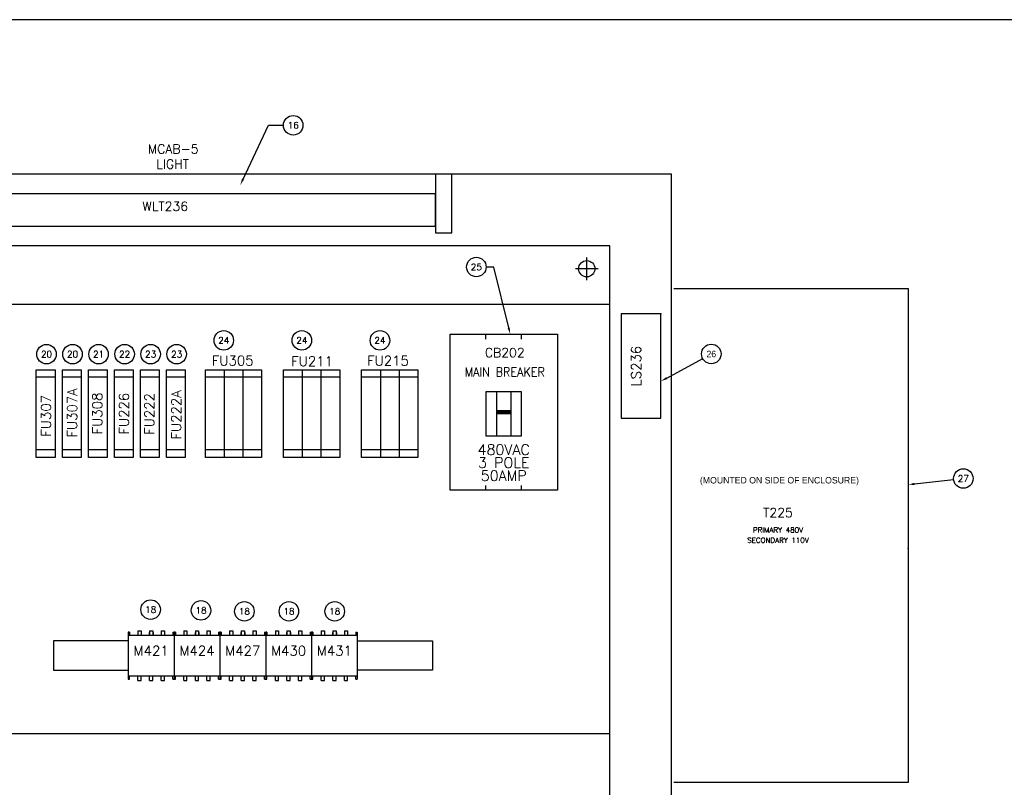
# Model space of a CAD drawing. Header units: inches. Extents: x 0 to 120, y 0 to 76.
# Tile 3 of 4: x 34 to 72, y 47 to 76. Entities that reach past the tile are written whole.
import ezdxf
from ezdxf.enums import TextEntityAlignment as Align

# ---------------------------------------------------------------- set-up
doc = ezdxf.new("R2010")
doc.units = ezdxf.units.IN
doc.header["$MEASUREMENT"] = 0
doc.linetypes.add('CENTER', pattern=[2, 1.25, -0.25, 0.25, -0.25])
for name, color, linetype in [('CL', 7, 'Continuous'), ('PBAL', 7, 'Continuous'), ('PDESC', 1, 'Continuous'), ('PITEM', 1, 'Continuous'), ('PSYMS', 7, 'Continuous'), ('PTAG', 30, 'Continuous')]:
    doc.layers.add(name, color=color, linetype=linetype)
doc.layers.add('Viewports', color=3, linetype='Continuous', plot=False)
doc.styles.add('LEGACY', font='romans.shx')
doc.styles.add('ROMANS', font='ROMANS.SHX')
doc.styles.add('WD', font='romans.shx')

# ---------------------------------------------------------------- blocks, each defined once
blk = doc.blocks.new('WD_PTAG')
at = {"style": 'LEGACY', "width": 0.9}
for tag, flags, p in [('P_ITEM', 9, (0, 0.374)), ('P_TAG1', 8, (0, 0.202)), ('DESC1', 8, (0, 0))]:
    blk.add_attdef(tag, text='', height=0.125, dxfattribs=dict(at, flags=flags)).set_placement(p, align=Align.CENTER)
at = {"style": 'LEGACY', "width": 0.7}
blk.add_attdef('LOC', text='', height=0.0625, dxfattribs=at).set_placement((0, 0.359), align=Align.CENTER)
at = {"style": 'LEGACY', "width": 0.9, "flags": 8}
blk.add_attdef('DESC2', text='', height=0.125, dxfattribs=at).set_placement((0.001, -0.047), align=Align.TOP_CENTER)
at = {"linetype": 'Continuous', "style": 'LEGACY', "flags": 1}
for tag, p in [('P_MFG', (-0.016, -0.297)), ('P_CAT', (-0.016, -0.231))]:
    blk.add_attdef(tag, text='', height=0.05, dxfattribs=at).set_placement(p, align=Align.MIDDLE)
at = {"linetype": 'Continuous', "style": 'LEGACY', "flags": 9}
for tag, p in [('P_ASSYCODE', (-0.016, -0.344)), ('WDBLKNAM', (-0.016, -0.197)), ('RATING1', (-0.016, -0.359)), ('RATING2', (-0.016, -0.375)), ('RATING10', (-0.016, -0.5)), ('RATING12', (-0.016, -0.516)), ('RATING11', (-0.016, -0.531)), ('RATING4', (-0.016, -0.391)), ('RATING3', (-0.016, -0.406)), ('RATING8', (-0.016, -0.422)), ('RATING7', (-0.016, -0.438)), ('RATING6', (-0.016, -0.453)), ('RATING5', (-0.016, -0.469)), ('RATING9', (-0.016, -0.484))]:
    blk.add_attdef(tag, text='', height=0.01, dxfattribs=at).set_placement(p, align=Align.CENTER)
blk = doc.blocks.new('PNLBEC')
at = {"layer": 'PBAL'}
blk.add_circle((0, 0), 0.375, dxfattribs=at)
at = {"layer": 'PITEM', "style": 'LEGACY'}
blk.add_attdef('B_ITEM', text='', height=0.25, dxfattribs=at).set_placement((0, 0), align=Align.MIDDLE)
blk = doc.blocks.new('PNLBFB')
at = {"layer": 'PBAL'}
blk.add_circle((0, 0), 0.375, dxfattribs=at)
at = {"layer": 'PITEM', "style": 'LEGACY'}
blk.add_attdef('B_ITEM', text='', height=0.25, dxfattribs=at).set_placement((0, 0), align=Align.MIDDLE)
blk = doc.blocks.new('PNLC0A')
at = {"layer": 'PBAL'}
blk.add_circle((0, 0), 0.375, dxfattribs=at)
at = {"layer": 'PITEM', "style": 'LEGACY'}
blk.add_attdef('B_ITEM', text='', height=0.25, dxfattribs=at).set_placement((0, 0), align=Align.MIDDLE)
blk = doc.blocks.new('PNLC19')
at = {"layer": 'PBAL'}
blk.add_circle((0, 0), 0.375, dxfattribs=at)
at = {"layer": 'PITEM', "style": 'LEGACY'}
blk.add_attdef('B_ITEM', text='', height=0.25, dxfattribs=at).set_placement((0, 0), align=Align.MIDDLE)
blk = doc.blocks.new('PNLC28')
at = {"layer": 'PBAL'}
blk.add_circle((0, 0), 0.375, dxfattribs=at)
at = {"layer": 'PITEM', "style": 'LEGACY'}
blk.add_attdef('B_ITEM', text='', height=0.25, dxfattribs=at).set_placement((0, 0), align=Align.MIDDLE)
blk = doc.blocks.new('PNLC37')
at = {"layer": 'PBAL'}
blk.add_circle((0, 0), 0.375, dxfattribs=at)
at = {"layer": 'PITEM', "style": 'LEGACY'}
blk.add_attdef('B_ITEM', text='', height=0.25, dxfattribs=at).set_placement((0, 0), align=Align.MIDDLE)
blk = doc.blocks.new('PNLC46')
at = {"layer": 'PBAL'}
blk.add_circle((0, 0), 0.375, dxfattribs=at)
at = {"layer": 'PITEM', "style": 'LEGACY'}
blk.add_attdef('B_ITEM', text='', height=0.25, dxfattribs=at).set_placement((0, 0), align=Align.MIDDLE)
blk = doc.blocks.new('PNLC55')
at = {"layer": 'PBAL'}
blk.add_circle((0, 0), 0.375, dxfattribs=at)
at = {"layer": 'PITEM', "style": 'LEGACY'}
blk.add_attdef('B_ITEM', text='', height=0.25, dxfattribs=at).set_placement((0, 0), align=Align.MIDDLE)
blk = doc.blocks.new('PNLC64')
at = {"layer": 'PBAL'}
blk.add_circle((0, 0), 0.375, dxfattribs=at)
at = {"layer": 'PITEM', "style": 'LEGACY'}
blk.add_attdef('B_ITEM', text='', height=0.25, dxfattribs=at).set_placement((0, 0), align=Align.MIDDLE)
blk = doc.blocks.new('PNLD10')
at = {"layer": 'PBAL'}
blk.add_circle((0, 0), 0.375, dxfattribs=at)
at = {"layer": 'PITEM', "style": 'LEGACY'}
blk.add_attdef('B_ITEM', text='', height=0.25, dxfattribs=at).set_placement((0, 0), align=Align.MIDDLE)
blk = doc.blocks.new('PNLD1F')
at = {"layer": 'PBAL'}
blk.add_circle((0, 0), 0.375, dxfattribs=at)
at = {"layer": 'PITEM', "style": 'LEGACY'}
blk.add_attdef('B_ITEM', text='', height=0.25, dxfattribs=at).set_placement((0, 0), align=Align.MIDDLE)
blk = doc.blocks.new('PNLD2E')
at = {"layer": 'PBAL'}
blk.add_circle((0, 0), 0.375, dxfattribs=at)
at = {"layer": 'PITEM', "style": 'LEGACY'}
blk.add_attdef('B_ITEM', text='', height=0.25, dxfattribs=at).set_placement((0, 0), align=Align.MIDDLE)
blk = doc.blocks.new('PNLD3D')
at = {"layer": 'PBAL'}
blk.add_circle((0, 0), 0.375, dxfattribs=at)
at = {"layer": 'PITEM', "style": 'LEGACY'}
blk.add_attdef('B_ITEM', text='', height=0.25, dxfattribs=at).set_placement((0, 0), align=Align.MIDDLE)
blk = doc.blocks.new('PNLD4C')
at = {"layer": 'PBAL'}
blk.add_circle((0, 0), 0.375, dxfattribs=at)
at = {"layer": 'PITEM', "style": 'LEGACY'}
blk.add_attdef('B_ITEM', text='', height=0.25, dxfattribs=at).set_placement((0, 0), align=Align.MIDDLE)
blk = doc.blocks.new('PNL243D')
at = {"layer": 'PBAL'}
blk.add_circle((-0.375, 0), 0.375, dxfattribs=at)
at = {"layer": 'PITEM', "style": 'LEGACY'}
blk.add_attdef('B_ITEM', text='', height=0.25, dxfattribs=at).set_placement((-0.375, 0), align=Align.MIDDLE)
blk = doc.blocks.new('PNL2462')
at = {"layer": 'PBAL'}
blk.add_circle((0.375, 0), 0.375, dxfattribs=at)
at = {"layer": 'PITEM', "style": 'LEGACY'}
blk.add_attdef('B_ITEM', text='', height=0.25, dxfattribs=at).set_placement((0.375, 0), align=Align.MIDDLE)
blk = doc.blocks.new('PNL2474')
at = {"layer": 'PBAL'}
blk.add_circle((0.373, 0.041), 0.375, dxfattribs=at)
at = {"layer": 'PITEM', "style": 'LEGACY'}
blk.add_attdef('B_ITEM', text='', height=0.25, dxfattribs=at).set_placement((0.373, 0.041), align=Align.MIDDLE)
blk = doc.blocks.new('ABMSE090')
for p, q in [((0, 1.801), (0, 0)), ((0.05, 1.801), (0, 1.801)), ((0, 1.681), (1.76, 1.681)), ((0.05, 1.801), (0.05, 1.681)), ((0.371, 1.851), (0.371, 1.681)), ((0.371, 1.851), (0.496, 1.851)), ((0.496, 1.851), (0.496, 1.681)), ((0.805, 1.791), (0.805, 1.681)), ((0.805, 1.791), (0.818, 1.791)), ((0.818, 1.851), (0.818, 1.681)), ((0.818, 1.851), (0.942, 1.851)), ((0.942, 1.851), (0.942, 1.681)), ((0.955, 1.791), (0.942, 1.791)), ((0.955, 1.791), (0.955, 1.681)), ((1.264, 1.851), (1.264, 1.681)), ((1.264, 1.851), (1.389, 1.851)), ((1.389, 1.851), (1.389, 1.681)), ((1.71, 1.801), (1.71, 1.681)), ((1.71, 1.801), (1.76, 1.801)), ((1.76, 1.801), (1.76, 0)), ((0, 0.12), (1.76, 0.12)), ((0, 0), (0.05, 0)), ((0.05, 0), (0.05, 0.12)), ((0.371, -0.05), (0.371, 0.12)), ((0.496, -0.05), (0.496, 0.12)), ((0.818, -0.05), (0.818, 0.12)), ((0.942, -0.05), (0.942, 0.12)), ((1.264, -0.05), (1.264, 0.12)), ((1.389, -0.05), (1.389, 0.12)), ((1.71, 0), (1.71, 0.12)), ((1.71, 0), (1.76, 0)), ((0.371, -0.05), (0.496, -0.05)), ((0.818, -0.05), (0.942, -0.05)), ((1.264, -0.05), (1.389, -0.05))]:
    blk.add_line(p, q)
blk = doc.blocks.new('SQD_C_1')
for p, q in [((1.5327, 4.0086), (0, 4.0086)), ((0, 4.0086), (0, 0)), ((1.5327, 0), (1.5327, 4.0086)), ((0, 0), (1.5327, 0))]:
    blk.add_line(p, q)
blk = doc.blocks.new('PNL1328')
at = {"layer": 'PBAL'}
blk.add_circle((0.33, 0.179), 0.375, dxfattribs=at)
at = {"layer": 'PITEM'}
blk.add_attdef('B_ITEM', text='', height=0.25, dxfattribs=at).set_placement((0.33, 0.179), align=Align.MIDDLE)
blk = doc.blocks.new('ABMSE130')
for p, q in [((0, 1.801), (0, 0)), ((0.05, 1.801), (0, 1.801)), ((0, 1.681), (1.76, 1.681)), ((0.05, 1.801), (0.05, 1.681)), ((0.371, 1.851), (0.371, 1.681)), ((0.371, 1.851), (0.496, 1.851)), ((0.496, 1.851), (0.496, 1.681)), ((0.805, 1.791), (0.805, 1.681)), ((0.805, 1.791), (0.818, 1.791)), ((0.818, 1.851), (0.818, 1.681)), ((0.818, 1.851), (0.942, 1.851)), ((0.942, 1.851), (0.942, 1.681)), ((0.955, 1.791), (0.942, 1.791)), ((0.955, 1.791), (0.955, 1.681)), ((1.264, 1.851), (1.264, 1.681)), ((1.264, 1.851), (1.389, 1.851)), ((1.389, 1.851), (1.389, 1.681)), ((1.71, 1.801), (1.71, 1.681)), ((1.71, 1.801), (1.76, 1.801)), ((1.76, 1.801), (1.76, 0)), ((0, 0.12), (1.76, 0.12)), ((0, 0), (0.05, 0)), ((0.05, 0), (0.05, 0.12)), ((0.371, -0.05), (0.371, 0.12)), ((0.496, -0.05), (0.496, 0.12)), ((0.818, -0.05), (0.818, 0.12)), ((0.942, -0.05), (0.942, 0.12)), ((1.264, -0.05), (1.264, 0.12)), ((1.389, -0.05), (1.389, 0.12)), ((1.71, 0), (1.71, 0.12)), ((1.71, 0), (1.76, 0)), ((0.371, -0.05), (0.496, -0.05)), ((0.818, -0.05), (0.942, -0.05)), ((1.264, -0.05), (1.389, -0.05))]:
    blk.add_line(p, q)

msp = doc.modelspace()

# ---------------------------------------------------------------- linework, layer by layer
at = {"color": 4}
for p, q in [((59.079, 70.135), (7.454, 70.135)), ((59.079, 8.635), (59.079, 70.135)), ((56.704, 67.385), (9.204, 67.385)), ((56.704, 10.385), (56.704, 67.385)), ((56.704, 65.135), (12.454, 65.135)), ((12.456, 48.635), (56.704, 48.635))]:
    msp.add_line(p, q, dxfattribs=at)
for p, q in [((50.017, 70.135), (50.017, 67.885)), ((50.642, 67.885), (50.642, 70.135)), ((50.017, 69.385), (16.517, 69.385)), ((50.017, 68.135), (50.017, 69.385)), ((16.517, 68.135), (50.017, 68.135)), ((50.017, 67.885), (50.642, 67.885)), ((51.946, 63.799), (51.946, 63.986)), ((53.321, 63.799), (53.321, 63.986)), ((34.672, 62.624), (35.392, 62.624)), ((34.672, 59.249), (34.672, 62.624)), ((35.392, 62.624), (35.392, 59.249)), ((35.672, 59.249), (35.672, 62.624)), ((35.672, 62.624), (36.392, 62.624)), ((36.392, 62.624), (36.392, 59.249)), ((36.672, 59.249), (36.672, 62.624)), ((36.672, 62.624), (37.392, 62.624)), ((37.392, 62.624), (37.392, 59.249)), ((37.672, 59.249), (37.672, 62.624)), ((37.672, 62.624), (38.392, 62.624)), ((38.392, 62.624), (38.392, 59.249)), ((38.672, 59.249), (38.672, 62.624)), ((38.672, 62.624), (39.392, 62.624)), ((39.392, 62.624), (39.392, 59.249)), ((39.672, 62.624), (40.392, 62.624)), ((39.672, 59.249), (39.672, 62.624)), ((40.392, 62.624), (40.392, 59.249)), ((41.172, 62.624), (43.329, 62.624)), ((41.172, 59.249), (41.172, 62.624)), ((41.892, 62.624), (41.892, 59.249)), ((42.609, 62.624), (42.609, 59.249)), ((43.329, 62.624), (43.329, 59.249)), ((44.172, 62.624), (46.329, 62.624)), ((44.172, 59.249), (44.172, 62.624)), ((44.892, 62.624), (44.892, 59.249)), ((45.609, 62.624), (45.609, 59.249)), ((46.329, 62.624), (46.329, 59.249)), ((47.172, 59.249), (47.172, 62.624)), ((47.172, 62.624), (49.329, 62.624)), ((47.892, 62.624), (47.892, 59.249)), ((48.609, 62.624), (48.609, 59.249)), ((49.329, 62.624), (49.329, 59.249)), ((35.392, 62.332), (34.672, 62.332)), ((36.392, 62.332), (35.672, 62.332)), ((37.392, 62.332), (36.672, 62.332)), ((38.392, 62.332), (37.672, 62.332)), ((39.392, 62.332), (38.672, 62.332)), ((40.392, 62.332), (39.672, 62.332)), ((43.33, 62.332), (41.172, 62.332)), ((46.33, 62.332), (44.172, 62.332)), ((49.33, 62.332), (47.172, 62.332)), ((52.36, 61.768), (52.36, 60.08)), ((52.907, 61.768), (52.907, 60.08)), ((35.392, 59.541), (34.672, 59.541)), ((36.392, 59.541), (35.672, 59.541)), ((37.392, 59.541), (36.672, 59.541)), ((38.392, 59.541), (37.672, 59.541)), ((39.392, 59.541), (38.672, 59.541)), ((40.392, 59.541), (39.672, 59.541)), ((43.33, 59.541), (41.172, 59.541)), ((46.33, 59.541), (44.172, 59.541)), ((49.33, 59.541), (47.172, 59.541)), ((35.392, 59.249), (34.672, 59.249)), ((36.392, 59.249), (35.672, 59.249)), ((37.392, 59.249), (36.672, 59.249)), ((38.392, 59.249), (37.672, 59.249)), ((39.392, 59.249), (38.672, 59.249)), ((40.392, 59.249), (39.672, 59.249)), ((43.329, 59.249), (41.172, 59.249)), ((46.329, 59.249), (44.172, 59.249)), ((49.329, 59.249), (47.172, 59.249)), ((51.946, 57.986), (51.946, 58.174)), ((53.321, 57.986), (53.321, 58.174)), ((35.331, 52.198), (35.331, 51.073)), ((38.206, 52.198), (35.331, 52.198)), ((47.006, 52.198), (49.891, 52.198)), ((35.331, 51.073), (38.206, 51.073)), ((49.891, 51.073), (47.006, 51.073))]:
    msp.add_line(p, q)
for points in [[(50.571, 57.986), (50.571, 63.986), (54.696, 63.986), (54.696, 57.986)], [(51.946, 61.768), (51.946, 60.08), (53.321, 60.08), (53.321, 61.768)]]:
    msp.add_lwpolyline(points, close=True)
at = {"const_width": 0.169}
msp.add_lwpolyline([(52.36, 60.986), (52.907, 60.986)], dxfattribs=at)
msp.add_circle((55.824, 66.505), 0.312)
at = {"layer": 'CL', "linetype": 'CENTER'}
for p, q in [((55.824, 66.068), (55.824, 66.943)), ((56.261, 66.505), (55.386, 66.505))]:
    msp.add_line(p, q, dxfattribs=at)
at = {"layer": 'DEFPOINTS', "color": 0, "linetype": 'ByBlock'}
msp.add_point((56.694, 67.385), dxfattribs=at)
at = {"layer": 'PBAL'}
for p, q in [((42.615, 69.949), (43.594, 72.02)), ((43.594, 72.02), (44.169, 72.02)), ((52.252, 66.571), (51.956, 66.571)), ((52.825, 64.229), (52.252, 66.571)), ((58.896, 62.3), (60.279, 63.049)), ((68.421, 58.232), (69.921, 58.397))]:
    msp.add_line(p, q, dxfattribs=at)
for p in [(58.676, 64.765), (68.172, 55.749)]:
    msp.add_point(p, dxfattribs=at)
for points in [[(42.653, 69.931), (42.577, 69.967), (42.508, 69.723)], [(52.865, 64.239), (52.784, 64.219), (52.884, 63.986)], [(58.916, 62.263), (58.876, 62.337), (58.676, 62.181)], [(68.425, 58.191), (68.416, 58.274), (68.172, 58.205)]]:
    msp.add_solid(points, dxfattribs=at)
at = {"layer": 'PSYMS'}
for p, q in [((59.172, 65.749), (68.172, 65.749)), ((68.172, 65.749), (68.172, 46.749)), ((49.891, 52.198), (49.891, 51.073)), ((68.172, 46.749), (59.172, 46.749))]:
    msp.add_line(p, q, dxfattribs=at)
at = {"layer": 'Viewports'}
msp.add_lwpolyline([(0, 0), (120, 0), (120, 76.08), (0, 76.08)], close=True, dxfattribs=at)

# ---------------------------------------------------------------- block references
at = {"layer": 'PBAL'}
for name, p, values in [('PNL2462', (44.169, 72.02), {'B_ITEM': '16'}), ('PNL243D', (51.956, 66.571), {'B_ITEM': '25'}), ('PNLC46', (41.875, 63.75), {'B_ITEM': '24'}), ('PNLC55', (44.875, 63.75), {'B_ITEM': '24'}), ('PNLC64', (47.875, 63.75), {'B_ITEM': '24'}), ('PNLBEC', (35.064, 63.219), {'B_ITEM': '20'}), ('PNLBFB', (36.064, 63.219), {'B_ITEM': '20'}), ('PNLC0A', (37.064, 63.219), {'B_ITEM': '21'}), ('PNLC19', (38.064, 63.219), {'B_ITEM': '22'}), ('PNLC28', (39.064, 63.219), {'B_ITEM': '23'}), ('PNLC37', (40.064, 63.219), {'B_ITEM': '23'}), ('PNL1328', (60.279, 63.049), {'B_ITEM': '26'}), ('PNL2474', (69.921, 58.397), {'B_ITEM': '27'}), ('PNLD10', (39.064, 53.399), {'B_ITEM': '18'}), ('PNLD1F', (41, 53.37), {'B_ITEM': '18'}), ('PNLD2E', (42.666, 53.333), {'B_ITEM': '18'}), ('PNLD3D', (44.378, 53.333), {'B_ITEM': '18'}), ('PNLD4C', (46.138, 53.333), {'B_ITEM': '18'})]:
    msp.add_blockref(name, p, dxfattribs=at).add_auto_attribs(values)
at = {"layer": 'PSYMS'}
ref = msp.add_blockref('WD_PTAG', (39.626, 68.527), dxfattribs=at)
ref.add_attrib('P_TAG1', 'WLT236', dxfattribs={"layer": 'PTAG', "height": 0.35, "style": 'WD', "flags": 8}).set_placement((39.626, 68.729), align=Align.CENTER)
ref.add_attrib('DESC1', 'MCAB-5', dxfattribs={"layer": 'PDESC', "height": 0.35, "style": 'WD', "flags": 8}).set_placement((39.93, 70.936), align=Align.CENTER)
ref.add_attrib('DESC2', 'LIGHT', dxfattribs={"layer": 'PDESC', "height": 0.35, "style": 'WD', "flags": 8}).set_placement((39.908, 70.702), align=Align.TOP_CENTER)
ref = msp.add_blockref('SQD_C_1', (57.143, 60.757), dxfattribs=at)
ref.add_attrib('P_TAG1', 'LS236', dxfattribs={"layer": 'PTAG', "height": 0.375, "rotation": 90, "style": 'WD'}).set_placement((57.91, 62.761), align=Align.CENTER)
ref = msp.add_blockref('WD_PTAG', (52.672, 63.402), dxfattribs=at)
ref.add_attrib('P_TAG1', 'CB202', dxfattribs={"layer": 'PTAG', "height": 0.35, "style": 'WD', "flags": 8}).set_placement((52.672, 63.107), align=Align.CENTER)
ref.add_attrib('DESC1', 'MAIN BREAKER', dxfattribs={"layer": 'PDESC', "height": 0.35, "style": 'WD', "width": 0.9, "flags": 8}).set_placement((52.672, 62.361), align=Align.CENTER)
ref = msp.add_blockref('WD_PTAG', (42.216, 62.752), dxfattribs=at)
ref.add_attrib('P_TAG1', 'FU305', dxfattribs={"layer": 'PTAG', "height": 0.375, "style": 'LEGACY', "flags": 8}).set_placement((42.216, 62.785), align=Align.CENTER)
ref = msp.add_blockref('WD_PTAG', (45.267, 62.752), dxfattribs=at)
ref.add_attrib('P_TAG1', 'FU211', dxfattribs={"layer": 'PTAG', "height": 0.375, "style": 'LEGACY', "flags": 8}).set_placement((45.267, 62.761), align=Align.CENTER)
ref = msp.add_blockref('WD_PTAG', (48.184, 62.907), dxfattribs=at)
ref.add_attrib('P_TAG1', 'FU215', dxfattribs={"layer": 'PTAG', "height": 0.375, "style": 'LEGACY', "flags": 8}).set_placement((48.184, 62.779), align=Align.CENTER)
ref = msp.add_blockref('WD_PTAG', (36.178, 60.961), dxfattribs=dict(at, rotation=90))
ref.add_attrib('P_TAG1', 'FU307A', dxfattribs={"layer": 'PTAG', "height": 0.375, "rotation": 90, "style": 'LEGACY', "flags": 8}).set_placement((36.238, 60.961), align=Align.CENTER)
ref = msp.add_blockref('WD_PTAG', (40.199, 60.885), dxfattribs=dict(at, rotation=90))
ref.add_attrib('P_TAG1', 'FU222A', dxfattribs={"layer": 'PTAG', "height": 0.375, "rotation": 90, "style": 'LEGACY', "flags": 8}).set_placement((40.236, 60.885), align=Align.CENTER)
ref = msp.add_blockref('WD_PTAG', (35.065, 60.849), dxfattribs=dict(at, rotation=90))
ref.add_attrib('P_TAG1', 'FU307', dxfattribs={"layer": 'PTAG', "height": 0.375, "rotation": 90, "style": 'LEGACY', "flags": 8}).set_placement((35.232, 60.849), align=Align.CENTER)
ref = msp.add_blockref('WD_PTAG', (37.058, 60.938), dxfattribs=dict(at, rotation=90))
ref.add_attrib('P_TAG1', 'FU308', dxfattribs={"layer": 'PTAG', "height": 0.375, "rotation": 90, "style": 'LEGACY', "flags": 8}).set_placement((37.202, 60.938), align=Align.CENTER)
ref = msp.add_blockref('WD_PTAG', (38.259, 60.931), dxfattribs=dict(at, rotation=90))
ref.add_attrib('P_TAG1', 'FU226', dxfattribs={"layer": 'PTAG', "height": 0.375, "rotation": 90, "style": 'LEGACY', "flags": 8}).set_placement((38.226, 60.931), align=Align.CENTER)
ref = msp.add_blockref('WD_PTAG', (39.206, 60.923), dxfattribs=dict(at, rotation=90))
ref.add_attrib('P_TAG1', 'FU222', dxfattribs={"layer": 'PTAG', "height": 0.375, "rotation": 90, "style": 'LEGACY', "flags": 8}).set_placement((39.204, 60.923), align=Align.CENTER)
ref = msp.add_blockref('WD_PTAG', (63.172, 56.749), dxfattribs=at)
ref.add_attrib('P_TAG1', 'T225', dxfattribs={"layer": 'PTAG', "height": 0.35, "style": 'WD', "flags": 8}).set_placement((63.172, 56.951), align=Align.CENTER)
ref.add_attrib('DESC1', 'PRIMARY 480V', dxfattribs={"layer": 'PDESC', "height": 0.2, "style": 'WD', "flags": 8}).set_placement((63.172, 56.36), align=Align.CENTER)
ref.add_attrib('DESC2', 'SECONDARY 110V', dxfattribs={"layer": 'PDESC', "height": 0.2, "style": 'WD', "flags": 8}).set_placement((63.173, 56.165), align=Align.TOP_CENTER)
ref = msp.add_blockref('ABMSE090', (38.206, 50.73), dxfattribs=at)
ref.add_attrib('P_TAG1', 'M421', dxfattribs={"layer": 'PTAG', "height": 0.375, "style": 'WD'}).set_placement((39.086, 51.63), align=Align.CENTER)
ref = msp.add_blockref('ABMSE090', (39.966, 50.73), dxfattribs=at)
ref.add_attrib('P_TAG1', 'M424', dxfattribs={"layer": 'PTAG', "height": 0.375, "style": 'WD'}).set_placement((40.846, 51.63), align=Align.CENTER)
ref = msp.add_blockref('ABMSE130', (41.726, 50.73), dxfattribs=at)
ref.add_attrib('P_TAG1', 'M427', dxfattribs={"layer": 'PTAG', "height": 0.375, "style": 'WD'}).set_placement((42.606, 51.63), align=Align.CENTER)
ref = msp.add_blockref('ABMSE130', (43.486, 50.73), dxfattribs=at)
ref.add_attrib('P_TAG1', 'M430', dxfattribs={"layer": 'PTAG', "height": 0.375, "style": 'WD'}).set_placement((44.366, 51.63), align=Align.CENTER)
ref = msp.add_blockref('ABMSE130', (45.246, 50.73), dxfattribs=at)
ref.add_attrib('P_TAG1', 'M431', dxfattribs={"layer": 'PTAG', "height": 0.375, "style": 'WD'}).set_placement((46.126, 51.63), align=Align.CENTER)

# ---------------------------------------------------------------- texts
at = {"style": 'ROMANS'}
for s, p in [('480VAC', (52.633, 59.549)), ('3 POLE', (52.633, 59.049)), ('50AMP', (52.633, 58.549))]:
    msp.add_text(s, height=0.4, dxfattribs=at).set_placement(p, align=Align.MIDDLE)
at = {"layer": 'PSYMS'}
msp.add_text('(MOUNTED ON SIDE OF ENCLOSURE)', height=0.25, dxfattribs=at).set_placement((60.172, 58.249))

doc.saveas('drawing.dxf')
